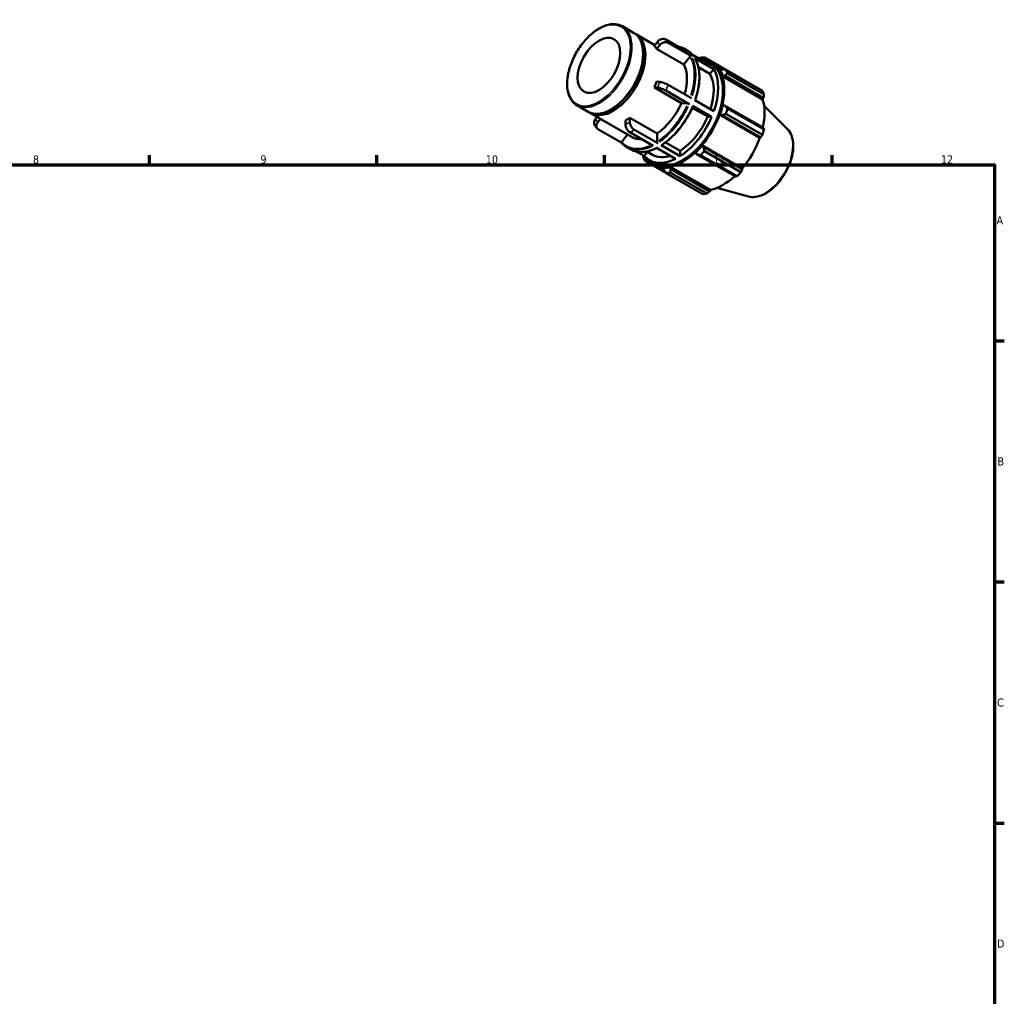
# Model space of a CAD drawing. Header units: millimetres. Extents: x 0 to 899, y 0 to 619.
# Tile 4 of 4: x 521 to 824, y 318 to 619. Entities that reach past the tile are written whole.
import ezdxf

# ---------------------------------------------------------------- set-up
doc = ezdxf.new("R2010")
doc.units = ezdxf.units.MM
for name, color, linetype, lineweight in [('Border (ISO)', 7, 'Continuous', 70), ('Visible (ISO)', 7, 'Continuous', 50), ('Visible Narrow (ISO)', 7, 'Continuous', 35)]:
    doc.layers.add(name, color=color, linetype=linetype, lineweight=lineweight)
doc.styles.add('Note Text (ISO)', font='tahoma.ttf')

# ---------------------------------------------------------------- blocks, each defined once
blk = doc.blocks.new('Borders Default Border')
at = {"layer": 'Border (ISO)'}
for p, q in [((560.67, 574), (560.67, 576.9)), ((630.75, 574), (630.75, 576.9)), ((700.83, 574), (700.83, 576.9)), ((770.92, 574), (770.92, 576.9)), ((821, 519.75), (823.9, 519.75)), ((821, 445.5), (823.9, 445.5)), ((821, 371.25), (823.9, 371.25))]:
    blk.add_line(p, q, dxfattribs=at)
at = {"layer": 'Border (ISO)', "flags": 128}
blk.add_lwpolyline([(20, 20), (20, 574), (821, 574), (821, 20), (20, 20)], dxfattribs=at)
at = {"layer": 'Border (ISO)', "color": 232, "true_color": 0xca0064, "char_height": 2.5, "attachment_point": 7, "style": 'Note Text (ISO)'}
for s, insert in [('8', (524.81, 574.34)), ('9', (594.88, 574.35)), ('10', (664.29, 574.35)), ('11', (734.37, 574.4)), ('12', (804.46, 574.4)), ('A', (821.59, 555.62)), ('B', (821.89, 481.37)), ('C', (821.73, 407.08)), ('D', (821.73, 332.88))]:
    blk.add_mtext(s, dxfattribs=dict(at, insert=insert))

msp = doc.modelspace()

# ---------------------------------------------------------------- linework, layer by layer
at = {"layer": 'Visible (ISO)'}
for p, q in [((706.345, 616.637), (709.795, 614.65)), ((710.502, 614.243), (716.361, 610.869)), ((717.151, 611.851), (716.193, 610.661)), ((716.883, 609.677), (717.84, 610.868)), ((725.24, 604.865), (716.883, 609.677)), ((726.93, 608.396), (719.726, 612.545)), ((727.62, 607.412), (720.415, 611.561)), ((725.303, 609.77), (726.325, 609.182)), ((712.717, 607.793), (712.717, 608.2)), ((727.197, 607.298), (725.24, 604.865)), ((733.832, 604.421), (727.953, 607.807)), ((734.522, 603.438), (728.642, 606.823)), ((730.906, 606.477), (731.309, 606.674)), ((731.309, 606.674), (732.273, 606.119)), ((742.867, 600.591), (731.621, 607.067)), ((733.326, 601.95), (729.76, 604.003)), ((730.865, 606.361), (730.906, 606.477)), ((732.205, 605.796), (733.679, 604.946)), ((733.971, 605.453), (737.699, 603.307)), ((734.522, 603.438), (733.326, 601.95)), ((736.418, 603.278), (736.296, 603.134)), ((736.939, 603.407), (736.418, 603.278)), ((737.151, 601.239), (737.283, 601.363)), ((737.151, 601.239), (749.538, 594.106)), ((737.283, 601.363), (737.822, 601.451)), ((737.822, 601.451), (749.798, 594.554)), ((738.224, 603.235), (749.47, 596.76)), ((749.968, 595.655), (738.723, 602.131)), ((716.193, 597.83), (717.151, 597.742)), ((724.55, 593.017), (716.193, 597.83)), ((717.84, 599.52), (716.883, 599.607)), ((727.62, 594.467), (720.415, 598.616)), ((726.93, 592.689), (719.726, 596.838)), ((749.798, 594.554), (749.538, 594.106)), ((692.332, 592.303), (695.783, 590.316)), ((726.508, 592.838), (724.55, 593.017)), ((732.636, 588.824), (727.866, 591.571)), ((733.832, 588.715), (727.953, 592.101)), ((734.522, 590.492), (728.642, 593.878)), ((737.283, 592.35), (737.151, 592.322)), ((737.822, 592.247), (737.283, 592.35)), ((749.798, 585.35), (737.822, 592.247)), ((757.185, 585.002), (749.987, 592.124)), ((696.49, 589.909), (709.312, 582.525)), ((698.549, 588.723), (698.082, 588.142)), ((703.18, 591.231), (702.827, 591.027)), ((708.65, 587.173), (708.65, 588.451)), ((708.65, 588.451), (717.008, 583.638)), ((733.832, 588.715), (732.636, 588.824)), ((736.296, 589.442), (736.418, 589.439)), ((736.296, 589.442), (748.682, 582.309)), ((736.418, 589.439), (736.939, 589.274)), ((736.939, 589.274), (748.915, 582.377)), ((749.47, 583.18), (738.224, 589.656)), ((738.723, 591.335), (749.968, 584.859)), ((698.771, 587.158), (699.561, 588.14)), ((707.271, 587.657), (707.271, 586.379)), ((706.127, 580.746), (698.954, 584.877)), ((707.919, 583.328), (706.129, 581.102)), ((715.855, 579.839), (708.65, 583.988)), ((717.234, 580.633), (710.029, 584.782)), ((717.008, 583.638), (717.008, 581.025)), ((748.915, 582.377), (748.682, 582.309)), ((707.787, 579.353), (708.809, 578.765)), ((722.757, 575.864), (716.877, 579.25)), ((724.136, 576.658), (718.256, 580.044)), ((719.611, 580.861), (724.136, 578.255)), ((730.906, 579.892), (730.843, 579.997)), ((730.843, 579.997), (743.229, 572.864)), ((731.309, 579.524), (730.906, 579.892)), ((743.286, 572.627), (731.309, 579.524)), ((713.061, 576.753), (710.847, 578.028)), ((714.057, 577.992), (713.061, 576.753)), ((713.425, 576.198), (713.497, 576.283)), ((713.456, 575.751), (713.425, 576.198)), ((713.876, 578.097), (715.662, 577.068)), ((724.136, 578.255), (724.136, 576.658)), ((728.777, 577.818), (728.819, 577.69)), ((728.819, 577.69), (729.178, 577.275)), ((729.178, 577.275), (741.154, 570.378)), ((741.663, 570.474), (730.418, 576.95)), ((731.621, 578.219), (742.867, 571.743)), ((713.273, 575.287), (719.835, 571.509)), ((714.393, 575.211), (713.456, 575.751)), ((714.689, 575.379), (716.163, 574.529)), ((715.871, 574.022), (719.513, 571.925)), ((719, 573.177), (718.937, 572.999)), ((721.024, 573.201), (721.065, 573.377)), ((721.217, 572.691), (721.024, 573.201)), ((721.065, 573.377), (733.452, 566.244)), ((718.937, 572.999), (719.085, 572.484)), ((731.122, 564.98), (719.876, 571.456)), ((721.08, 571.572), (732.325, 565.096)), ((733.193, 565.794), (721.217, 572.691)), ((743.229, 572.864), (743.286, 572.627)), ((733.452, 566.244), (733.193, 565.794)), ((745.212, 564.21), (735.439, 566.861))]:
    msp.add_line(p, q, dxfattribs=at)
msp.add_ellipse((699.112, 604.6), major_axis=(4.649, 8.073), ratio=0.5780931, dxfattribs=at)
for centre, major_axis, start_param, end_param in [((702.789, 602.483), (7.006, 12.167), 3.1415927, 6.2831853), ((703.496, 602.076), (7.006, 12.167), 3.0913048, 6.3334731), ((707.961, 599.505), (7.006, 12.167), 5.9499518, 6.0889526), ((703.142, 602.279), (-6.757, -11.734), 0.7873321, 2.3542606), ((723.447, 590.587), (8.758, 15.209), 6.0750364, 6.4913342), ((725.749, 589.261), (9.731, 16.898), 0.3435016, 0.4380292), ((724.921, 589.738), (8.758, 15.209), 3.1415927, 6.2831853), ((716.318, 594.692), (7.006, 12.167), 5.1106382, 5.9499518), ((724.921, 589.738), (9.147, 15.884), 0.3034989, 0.3465092), ((724.921, 589.738), (9.05, 15.715), 5.975819, 6.5635175), ((723.447, 590.587), (7.785, 13.519), 5.0689191, 5.9569114), ((723.447, 590.587), (8.758, 15.209), 5.0278388, 5.963868), ((724.921, 589.738), (9.147, 15.884), 5.8012861, 5.975819), ((724.921, 589.738), (9.05, 15.715), 5.1904208, 5.8012861), ((725.749, 589.261), (9.731, 16.898), 5.8412887, 5.9358163), ((707.961, 599.505), (7.006, 12.167), 4.9027543, 5.041755), ((736.994, 582.786), (9.731, 16.898), 5.8412887, 5.9358163), ((716.318, 594.692), (-7.006, -12.167), 0.8529648, 1.7611616), ((724.921, 589.738), (-9.147, -15.884), 1.8742952, 2.0488282), ((737.308, 582.605), (-9.05, -15.715), 2.0656152, 2.6596934), ((707.961, 599.505), (7.006, 12.167), 3.8555567, 3.9945575), ((723.447, 590.587), (-7.785, -13.519), 0.8460052, 1.7681212), ((723.447, 590.587), (-8.758, -15.209), 0.8390486, 1.7750778), ((724.921, 589.738), (9.05, 15.715), 4.4050227, 5.0158879), ((725.749, 589.261), (9.731, 16.898), 5.0558906, 5.1504181), ((716.318, 594.692), (-7.006, -12.167), 0, 0.3674877), ((737.308, 582.605), (-9.05, -15.715), 1.26343, 1.8742952), ((736.994, 582.786), (-9.731, -16.898), 1.9142979, 2.0088255), ((724.921, 589.738), (-9.147, -15.884), 1.0888971, 1.26343), ((725.749, 589.261), (-9.731, -16.898), 5.8412887, 5.9358163), ((723.447, 590.587), (-8.758, -15.209), 6.0750364, 7.0110656), ((724.921, 589.738), (-9.147, -15.884), 5.9366761, 5.975819), ((723.447, 590.587), (-7.785, -13.519), 0, 0.5736797), ((724.921, 589.738), (9.05, 15.715), 3.6196245, 4.2304897), ((725.749, 589.261), (9.731, 16.898), 4.2704924, 4.36502), ((724.921, 589.738), (-9.05, -15.715), 6.0028531, 6.5866842), ((724.921, 589.738), (-9.147, -15.884), 0.3034989, 0.4780318), ((725.749, 589.261), (-9.731, -16.898), 0.3435016, 0.4380292), ((737.308, 582.605), (-9.05, -15.715), 0.4780318, 1.0719493), ((736.994, 582.786), (-9.731, -16.898), 1.1288997, 1.2234273), ((736.994, 582.786), (-9.731, -16.898), 0.3435016, 0.4380292)]:
    msp.add_ellipse(centre, major_axis=major_axis, ratio=0.5780931, start_param=start_param, end_param=end_param, dxfattribs=at)
for points, knots in [([(692.332, 592.303), (691.581, 592.736), (690.948, 593.369), (689.967, 594.976), (689.627, 595.959), (689.276, 598.187), (689.272, 599.437), (689.606, 602.066), (689.945, 603.444), (690.927, 606.185), (691.57, 607.548), (693.095, 610.124), (693.977, 611.337), (695.892, 613.493), (696.926, 614.435), (699.046, 615.954), (700.133, 616.529), (702.251, 617.244), (703.284, 617.385), (705.001, 617.222), (705.713, 617.001), (706.345, 616.637)], [3.9250571, 3.9250571, 3.9250571, 3.9250571, 4.2313159, 4.2313159, 4.5466292, 4.5466292, 4.8697303, 4.8697303, 5.1934801, 5.1934801, 5.5165844, 5.5165844, 5.839439, 5.839439, 6.1626136, 6.1626136, 6.4864266, 6.4864266, 6.8090763, 6.8090763, 7.0666498, 7.0666498, 7.0666498, 7.0666498]), ([(719.726, 612.545), (719.556, 612.643), (719.321, 612.715), (718.894, 612.756), (718.626, 612.731), (718.176, 612.61), (717.915, 612.493), (717.512, 612.228), (717.298, 612.035), (717.151, 611.851)], [0, 0, 0, 0, 0.07215854, 0.07215854, 0.14437423, 0.14437423, 0.21666809, 0.21666809, 0.28904349, 0.28904349, 0.28904349, 0.28904349]), ([(717.84, 610.868), (717.988, 611.051), (718.201, 611.245), (718.605, 611.509), (718.866, 611.627), (719.315, 611.748), (719.583, 611.772), (720.01, 611.731), (720.245, 611.659), (720.415, 611.561)], [-0.28904349, -0.28904349, -0.28904349, -0.28904349, -0.21666809, -0.21666809, -0.14437423, -0.14437423, -0.07215854, -0.07215854, 0, 0, 0, 0]), ([(723.265, 610.507), (723.476, 610.469), (723.684, 610.421), (724.387, 610.223), (724.861, 610.025), (725.303, 609.77)], [0.57869513, 0.57869513, 0.57869513, 0.57869513, 0.63794364, 0.63794364, 0.78346445, 0.78346445, 0.78346445, 0.78346445]), ([(726.325, 609.182), (726.451, 609.109), (726.575, 609.031), (726.817, 608.868), (726.935, 608.782), (727.166, 608.6), (727.279, 608.505), (727.498, 608.307), (727.604, 608.203), (727.802, 607.997), (727.895, 607.894), (727.985, 607.789)], [0.78346445, 0.78346445, 0.78346445, 0.78346445, 0.82508612, 0.82508612, 0.86670778, 0.86670778, 0.90832945, 0.90832945, 0.94995111, 0.94995111, 0.98823378, 0.98823378, 0.98823378, 0.98823378]), ([(727.62, 607.412), (727.592, 607.428), (727.553, 607.44), (727.483, 607.447), (727.439, 607.443), (727.365, 607.423), (727.323, 607.404), (727.257, 607.36), (727.221, 607.329), (727.197, 607.298)], [0, 0, 0, 0, 0.011841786, 0.011841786, 0.02369293, 0.02369293, 0.035555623, 0.035555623, 0.047428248, 0.047428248, 0.047428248, 0.047428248]), ([(728.717, 606.75), (728.716, 606.752), (728.715, 606.753), (728.697, 606.781), (728.67, 606.807), (728.642, 606.823)], [-0.0126243, -0.0126243, -0.0126243, -0.0126243, -0.011841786, -0.011841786, 0, 0, 0, 0]), ([(728.717, 606.75), (729.074, 606.138), (729.363, 605.453), (729.797, 603.962), (729.943, 603.156), (730.088, 601.451), (730.088, 600.551), (729.944, 598.689), (729.8, 597.726), (729.376, 595.779), (729.097, 594.795), (728.756, 593.813)], [1.10286888, 1.10286888, 1.10286888, 1.10286888, 1.28997504, 1.28997504, 1.47708119, 1.47708119, 1.66418735, 1.66418735, 1.85129351, 1.85129351, 2.03639938, 2.03639938, 2.03639938, 2.03639938]), ([(717.151, 597.742), (717.298, 597.728), (717.512, 597.689), (717.915, 597.589), (718.176, 597.511), (718.626, 597.353), (718.894, 597.246), (719.321, 597.055), (719.556, 596.936), (719.726, 596.838)], [-0.28904349, -0.28904349, -0.28904349, -0.28904349, -0.21666809, -0.21666809, -0.14437423, -0.14437423, -0.07215854, -0.07215854, 0, 0, 0, 0]), ([(720.415, 598.616), (720.245, 598.714), (720.01, 598.832), (719.583, 599.024), (719.315, 599.13), (718.866, 599.288), (718.605, 599.367), (718.201, 599.467), (717.988, 599.506), (717.84, 599.52)], [0, 0, 0, 0, 0.07215854, 0.07215854, 0.14437423, 0.14437423, 0.21666809, 0.21666809, 0.28904349, 0.28904349, 0.28904349, 0.28904349]), ([(728.055, 592.003), (727.634, 591.017), (727.153, 590.043), (726.088, 588.151), (725.503, 587.233), (724.251, 585.483), (723.582, 584.653), (722.184, 583.106), (721.455, 582.391), (719.959, 581.101), (719.192, 580.526), (718.42, 580.031)], [2.15040235, 2.15040235, 2.15040235, 2.15040235, 2.33746021, 2.33746021, 2.52451807, 2.52451807, 2.71157594, 2.71157594, 2.8986338, 2.8986338, 3.08569167, 3.08569167, 3.08569167, 3.08569167]), ([(726.93, 592.689), (726.902, 592.705), (726.864, 592.725), (726.794, 592.756), (726.75, 592.774), (726.676, 592.8), (726.633, 592.813), (726.567, 592.829), (726.532, 592.835), (726.508, 592.838)], [0, 0, 0, 0, 0.011841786, 0.011841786, 0.02369293, 0.02369293, 0.035555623, 0.035555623, 0.047428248, 0.047428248, 0.047428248, 0.047428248]), ([(728.054, 592.003), (728.056, 592.006), (728.056, 592.01), (728.053, 592.024), (728.041, 592.038), (728.008, 592.066), (727.981, 592.085), (727.953, 592.101)], [-0.028537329, -0.028537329, -0.028537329, -0.028537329, -0.02369293, -0.02369293, -0.011841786, -0.011841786, 0, 0, 0, 0]), ([(698.082, 588.142), (697.934, 587.958), (697.8, 587.719), (697.658, 587.304), (697.624, 587.056), (697.655, 586.671), (697.718, 586.467), (697.808, 586.31)], [-0.28904349, -0.28904349, -0.28904349, -0.28904349, -0.21666809, -0.21666809, -0.14437423, -0.14437423, -0.07702551, -0.07702551, -0.07702551, -0.07702551]), ([(697.808, 586.31), (697.856, 586.228), (697.905, 586.148), (698.005, 585.988), (698.056, 585.909), (698.162, 585.753), (698.216, 585.676), (698.326, 585.524), (698.382, 585.45), (698.497, 585.302), (698.556, 585.23), (698.616, 585.158)], [2.03827427, 2.03827427, 2.03827427, 2.03827427, 2.06066485, 2.06066485, 2.08305542, 2.08305542, 2.105446, 2.105446, 2.12783658, 2.12783658, 2.15022715, 2.15022715, 2.15022715, 2.15022715]), ([(698.954, 584.877), (698.784, 584.975), (698.618, 585.133), (698.417, 585.454), (698.345, 585.674), (698.313, 586.072), (698.347, 586.321), (698.49, 586.735), (698.624, 586.974), (698.771, 587.158)], [0, 0, 0, 0, 0.07215854, 0.07215854, 0.14437423, 0.14437423, 0.21666809, 0.21666809, 0.28904349, 0.28904349, 0.28904349, 0.28904349]), ([(707.271, 586.379), (707.271, 586.182), (707.311, 585.927), (707.442, 585.487), (707.555, 585.225), (707.796, 584.808), (707.966, 584.579), (708.28, 584.247), (708.48, 584.086), (708.65, 583.988)], [-0.28904349, -0.28904349, -0.28904349, -0.28904349, -0.21666809, -0.21666809, -0.14437423, -0.14437423, -0.07215854, -0.07215854, 0, 0, 0, 0]), ([(710.029, 584.782), (709.859, 584.88), (709.659, 585.041), (709.345, 585.373), (709.175, 585.602), (708.934, 586.019), (708.821, 586.281), (708.69, 586.721), (708.65, 586.976), (708.65, 587.173)], [0, 0, 0, 0, 0.07215854, 0.07215854, 0.14437423, 0.14437423, 0.21666809, 0.21666809, 0.28904349, 0.28904349, 0.28904349, 0.28904349]), ([(757.185, 585.002), (757.738, 584.455), (758.167, 583.764), (758.793, 582.116), (758.964, 581.139), (759.015, 579.003), (758.882, 577.839), (758.325, 575.467), (757.902, 574.26), (756.814, 571.923), (756.151, 570.793), (754.646, 568.716), (753.805, 567.769), (752.021, 566.149), (751.076, 565.478), (749.167, 564.492), (748.2, 564.176), (746.553, 563.992), (745.859, 564.035), (745.212, 564.21)], [0.9346301, 0.9346301, 0.9346301, 0.9346301, 1.2252108, 1.2252108, 1.5438212, 1.5438212, 1.8747136, 1.8747136, 2.2049154, 2.2049154, 2.5336007, 2.5336007, 2.8623653, 2.8623653, 3.1927374, 3.1927374, 3.5233584, 3.5233584, 3.7738915, 3.7738915, 3.7738915, 3.7738915]), ([(706.129, 581.102), (706.104, 581.072), (706.082, 581.033), (706.059, 580.965), (706.054, 580.924), (706.059, 580.859), (706.071, 580.823), (706.092, 580.789), (706.097, 580.781), (706.103, 580.774)], [-0.047428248, -0.047428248, -0.047428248, -0.047428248, -0.035555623, -0.035555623, -0.02369293, -0.02369293, -0.011841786, -0.011841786, -0.008500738, -0.008500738, -0.008500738, -0.008500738]), ([(707.787, 579.353), (707.66, 579.426), (707.536, 579.503), (707.294, 579.667), (707.176, 579.753), (706.945, 579.934), (706.833, 580.029), (706.614, 580.228), (706.507, 580.331), (706.301, 580.547), (706.2, 580.658), (706.103, 580.774)], [3.92505711, 3.92505711, 3.92505711, 3.92505711, 3.96667877, 3.96667877, 4.00830044, 4.00830044, 4.0499221, 4.0499221, 4.09154377, 4.09154377, 4.13316543, 4.13316543, 4.13316543, 4.13316543]), ([(717.008, 581.025), (717.008, 580.993), (717.014, 580.951), (717.036, 580.879), (717.054, 580.836), (717.094, 580.768), (717.122, 580.73), (717.173, 580.676), (717.206, 580.649), (717.234, 580.633)], [-0.047428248, -0.047428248, -0.047428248, -0.047428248, -0.035555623, -0.035555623, -0.02369293, -0.02369293, -0.011841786, -0.011841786, 0, 0, 0, 0]), ([(718.256, 580.044), (718.284, 580.028), (718.317, 580.017), (718.369, 580.012), (718.396, 580.017), (718.417, 580.03), (718.419, 580.03), (718.42, 580.031)], [0, 0, 0, 0, 0.011841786, 0.011841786, 0.02369293, 0.02369293, 0.024481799, 0.024481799, 0.024481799, 0.024481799]), ([(716.967, 579.199), (716.386, 578.905), (715.806, 578.66), (714.638, 578.263), (714.05, 578.115), (712.899, 577.934), (712.337, 577.9), (711.249, 577.948), (710.724, 578.03), (709.725, 578.311), (709.251, 578.51), (708.809, 578.765)], [3.20272321, 3.20272321, 3.20272321, 3.20272321, 3.34297386, 3.34297386, 3.48849468, 3.48849468, 3.63401549, 3.63401549, 3.7795363, 3.7795363, 3.92505711, 3.92505711, 3.92505711, 3.92505711])]:
    msp.add_open_spline(points, degree=3, knots=knots, dxfattribs=at)
for points, weights in [([(730.418, 606.95), (730.121, 606.837), (729.832, 606.725)], [1.01555523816, 1.01346747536, 1.01120532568]), ([(731.309, 606.674), (731.457, 606.87), (731.621, 607.067)], [1.00579878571, 1.01107800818, 1.01555523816]), ([(738.224, 603.235), (737.563, 603.326), (736.939, 603.407)], [1.01555523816, 1.01107800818, 1.00579878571]), ([(737.822, 601.451), (738.258, 601.787), (738.723, 602.131)], [1.00579878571, 1.01107800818, 1.01555523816]), ([(742.889, 600.549), (742.878, 600.57), (742.867, 600.591)], [1.00022876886, 1.00011541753, 1]), ([(749.798, 594.554), (749.883, 595.092), (749.968, 595.655)], [1.00376919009, 1.00229200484, 1]), ([(738.723, 591.335), (738.258, 591.803), (737.822, 592.247)], [1.01555523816, 1.01107800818, 1.00579878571]), ([(736.939, 589.274), (737.563, 589.464), (738.224, 589.656)], [1.00579878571, 1.01107800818, 1.01555523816]), ([(749.968, 584.859), (749.883, 585.108), (749.798, 585.35)], [1, 1.00229200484, 1.00376919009]), ([(748.915, 582.377), (749.188, 582.769), (749.47, 583.18)], [1.00376919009, 1.00229200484, 1]), ([(731.621, 578.219), (731.457, 578.888), (731.309, 579.524)], [1.01555523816, 1.01107800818, 1.00579878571]), ([(712.683, 576.97), (712.728, 576.684), (712.775, 576.392)], [1.0115098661, 1.01360837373, 1.01555523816]), ([(729.178, 577.275), (729.78, 577.119), (730.418, 576.95)], [1.00579878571, 1.01107800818, 1.01555523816]), ([(713.273, 575.287), (713.361, 575.527), (713.456, 575.751)], [1.01555523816, 1.01107800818, 1.00579878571]), ([(719.085, 572.484), (719.467, 571.983), (719.876, 571.456)], [1.00579878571, 1.01107800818, 1.01555523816]), ([(721.08, 571.572), (721.144, 572.146), (721.217, 572.691)], [1.01555523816, 1.01107800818, 1.00579878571]), ([(741.154, 570.378), (741.405, 570.424), (741.663, 570.474)], [1.00376919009, 1.00229200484, 1]), ([(742.867, 571.743), (743.082, 572.193), (743.286, 572.627)], [1, 1.00229200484, 1.00376919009]), ([(732.325, 565.096), (732.77, 565.451), (733.193, 565.794)], [1, 1.00229200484, 1.00376919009])]:
    msp.add_rational_spline(points, weights, degree=2, dxfattribs=at)
at = {"layer": 'Visible Narrow (ISO)'}
msp.add_ellipse((699.112, 604.6), major_axis=(6.847, 11.89), ratio=0.5780931, dxfattribs=at)
for centre, major_axis, start_param, end_param in [((699.338, 604.47), (-7.006, -12.167), 0.1570796, 2.984513), ((707.961, 599.505), (7.785, 13.519), 5.9631655, 6.0757389), ((709.34, 598.711), (8.758, 15.209), 5.9694265, 6.069478), ((716.318, 594.692), (8.598, 14.931), 6.208801, 6.3575697), ((716.545, 594.562), (8.758, 15.209), 6.0854438, 6.2727779), ((717.567, 593.973), (8.758, 15.209), 6.0854438, 6.2727779), ((716.318, 594.692), (8.598, 14.931), 5.0803523, 5.9163882), ((716.545, 594.562), (8.758, 15.209), 5.0746403, 5.9170666), ((717.567, 593.973), (8.758, 15.209), 5.0746403, 5.9170666), ((707.961, 599.505), (-7.785, -13.519), 1.7743753, 1.8869487), ((709.34, 598.711), (8.758, 15.209), 4.9222289, 5.0222804), ((716.318, 594.692), (-8.598, -14.931), 0.8867802, 1.7273463), ((716.545, 594.562), (8.758, 15.209), 4.0274427, 4.869869), ((717.567, 593.973), (-8.758, -15.209), 0.8858501, 1.7282764), ((707.961, 599.505), (-7.785, -13.519), 5.9631655, 6.0757389), ((707.961, 599.505), (-7.785, -13.519), 0.7271778, 0.8397511), ((709.34, 598.711), (8.758, 15.209), 3.8750314, 3.9750829), ((750.283, 575.133), (6.056, 10.516), 3.4347213, 5.9900566), ((716.318, 594.692), (-8.598, -14.931), 6.1217649, 6.9442775), ((716.545, 594.562), (-8.758, -15.209), 0.036394, 0.6914863), ((717.567, 593.973), (-8.758, -15.209), 0.036394, 0.6914863)]:
    msp.add_ellipse(centre, major_axis=major_axis, ratio=0.5780931, start_param=start_param, end_param=end_param, dxfattribs=at)

# ---------------------------------------------------------------- block references
msp.add_blockref('Borders Default Border', (0, 0))

doc.saveas('drawing.dxf')
